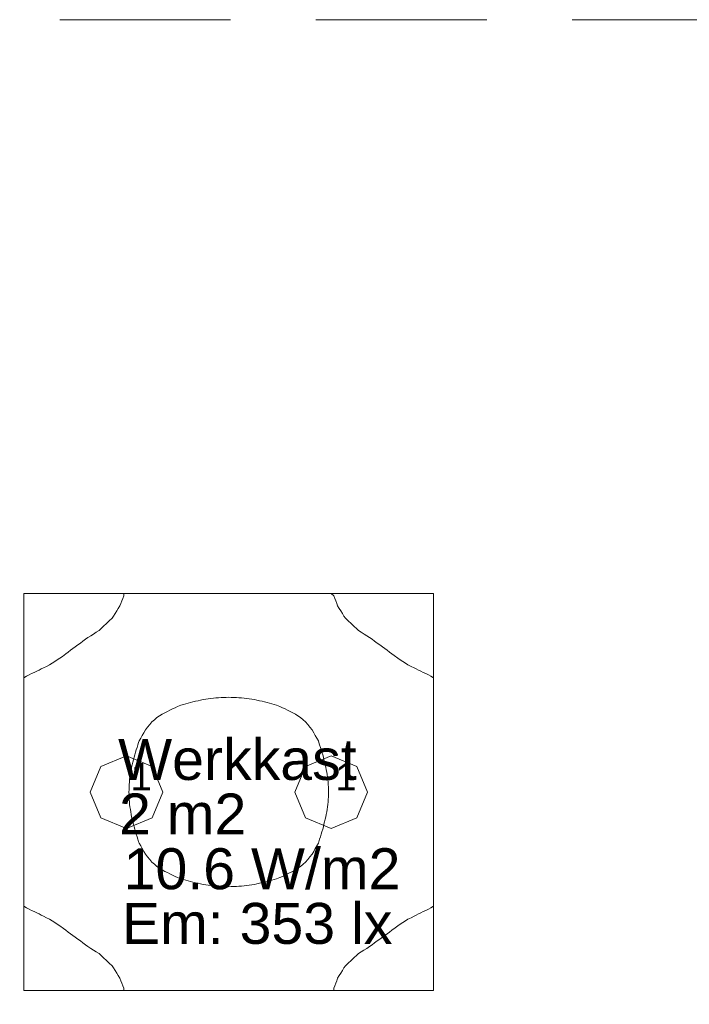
# Model space of a CAD drawing. Header units: millimetres. Extents: x -3350 to 1628655, y -3400 to 242269.
# Tile 72 of 73: x 1559778 to 1562228, y 33023 to 36628. Entities that reach past the tile are written whole.
import ezdxf
from ezdxf.xclip import XClip

# ---------------------------------------------------------------- set-up
doc = ezdxf.new("R2010")
doc.units = ezdxf.units.MM
doc.header["$MEASUREMENT"] = 0
doc.header["$XCLIPFRAME"] = 0
doc.linetypes.add('B0402', pattern=[937.5, 625, -312.5])
for name, color, linetype in [('19077_E_2-04_2_0', 7, 'Continuous'), ('19077_E_2-04_2_DLXLUMEX', 7, 'Continuous'), ('19077_E_2-04_2_DLXSUM', 7, 'Continuous'), ('19077_E_2-04_2_New_0', 7, 'Continuous'), ('19077_E_2-04_2_New_DLXISO', 7, 'Continuous'), ('19077_E_2-04_2_New_DLXLUM', 7, 'Continuous')]:
    doc.layers.add(name, color=color, linetype=linetype)
doc.styles.add('GENERATED_STYLE_1', font='txt')

# ---------------------------------------------------------------- blocks, each defined once
blk = doc.blocks.new('Drawing_1_2', base_point=(1545683.5, -2338.8))
at = {"layer": '19077_E_2-04_2_New_0', "color": 6, "linetype": 'Continuous', "lineweight": 0}
for p, q in [((1559793.3, 34527), (1561292, 34527)), ((1561292, 34527), (1559793.3, 34527)), ((1559793.3, 34527), (1559793.4, 34527)), ((1559793.3, 33072.5), (1559793.3, 34527)), ((1559793.3, 34527), (1559793.4, 34527)), ((1559793.3, 34527), (1559793.3, 33072.5)), ((1559793.3, 33072.5), (1559793.3, 34527)), ((1559793.3, 34527), (1561292, 34527)), ((1559793.3, 34527), (1561292, 34527)), ((1561292, 34527), (1559793.3, 34527)), ((1559793.3, 34527), (1559793.4, 34527)), ((1559793.3, 33072.5), (1559793.3, 34527)), ((1559793.3, 34527), (1559793.4, 34527)), ((1559793.3, 34527), (1559793.3, 33072.5)), ((1559793.3, 33072.5), (1559793.3, 34527)), ((1559793.3, 34527), (1561292, 34527)), ((1561292, 34527), (1559793.3, 34527)), ((1559793.3, 34527), (1559793.3, 33072.5)), ((1561292, 34527), (1561292, 33072.5)), ((1561292, 33072.5), (1561292, 34527)), ((1561292, 34527), (1561292.1, 34527)), ((1561292, 34527), (1561292.1, 34527)), ((1561292, 34527), (1561292, 33072.5)), ((1561292, 34527), (1561292, 33072.5)), ((1561292, 33072.5), (1561292, 34527)), ((1561292, 34527), (1561292.1, 34527)), ((1561292, 34527), (1561292.1, 34527)), ((1561292, 34527), (1561292, 33072.5)), ((1561292, 33072.5), (1561292, 34527)), ((1561292, 33072.5), (1559793.3, 33072.5)), ((1559793.3, 33072.5), (1559793.4, 33072.5)), ((1559793.3, 33072.5), (1561292, 33072.5)), ((1559793.3, 33072.5), (1559793.4, 33072.5)), ((1561292, 33072.5), (1559793.3, 33072.5)), ((1561292, 33072.5), (1559793.3, 33072.5)), ((1559793.3, 33072.5), (1559793.4, 33072.5)), ((1559793.3, 33072.5), (1561292, 33072.5)), ((1559793.3, 33072.5), (1559793.4, 33072.5)), ((1561292, 33072.5), (1559793.3, 33072.5)), ((1559793.3, 33072.5), (1561292, 33072.5)), ((1561292, 33072.5), (1561292.1, 33072.5)), ((1561292, 33072.5), (1561292.1, 33072.5)), ((1561292, 33072.5), (1561292.1, 33072.5)), ((1561292, 33072.5), (1561292.1, 33072.5))]:
    blk.add_line(p, q, dxfattribs=at)
at = {"layer": '19077_E_2-04_2_New_DLXISO', "color": 2, "linetype": 'Continuous', "lineweight": 0, "flags": 128}
blk.add_lwpolyline([(1559793.3, 33381.6), (1559802.7, 33375.3), (1559812, 33370.8), (1559821.4, 33366.3), (1559830.8, 33361.8), (1559840.1, 33357.3), (1559848.3, 33353.3), (1559856.4, 33349.3), (1559864.6, 33345.3), (1559875.8, 33339.7), (1559887, 33334), (1559896.3, 33327.9), (1559905.7, 33321.7), (1559915.1, 33315.5), (1559924.4, 33309.3), (1559937.4, 33299.8), (1559946.1, 33293.5), (1559954.7, 33287.2), (1559963.4, 33280.8), (1559972, 33274.5), (1559980.6, 33268.2), (1559990.2, 33261.3), (1559999.8, 33254.4), (1560009, 33247.4), (1560018.2, 33240.5), (1560027.5, 33233.6), (1560037.6, 33227.4), (1560047.8, 33221.3), (1560057.9, 33215.1), (1560068.1, 33208.9), (1560074.3, 33202.9), (1560084.7, 33193), (1560095.1, 33183.2), (1560105.5, 33173.3), (1560115.9, 33163.4), (1560121.2, 33156), (1560126.9, 33146.5), (1560132.7, 33137), (1560138.4, 33127.5), (1560144.2, 33118), (1560147.7, 33108.9), (1560151.3, 33099.8), (1560154.8, 33090.7), (1560158.4, 33081.6), (1560158.6, 33072.5), (1560168, 33072.5), (1560177.4, 33072.5), (1560186.7, 33072.5), (1560196.1, 33072.5), (1560205.5, 33072.5), (1560214.8, 33072.5), (1560224.2, 33072.5), (1560233.6, 33072.5), (1560242.9, 33072.5), (1560252.3, 33072.5), (1560261.7, 33072.5), (1560271, 33072.5), (1560280.4, 33072.5), (1560289.8, 33072.5), (1560299.1, 33072.5), (1560308.5, 33072.5), (1560317.9, 33072.5), (1560327.2, 33072.5), (1560336.6, 33072.5), (1560346, 33072.5), (1560355.3, 33072.5), (1560364.7, 33072.5), (1560374.1, 33072.5), (1560383.4, 33072.5), (1560392.8, 33072.5), (1560402.2, 33072.5), (1560411.5, 33072.5), (1560420.9, 33072.5), (1560430.3, 33072.5), (1560439.6, 33072.5), (1560449, 33072.5), (1560458.4, 33072.5), (1560467.7, 33072.5), (1560477.1, 33072.5), (1560486.5, 33072.5), (1560495.8, 33072.5), (1560505.2, 33072.5), (1560514.6, 33072.5), (1560523.9, 33072.5), (1560533.3, 33072.5), (1560542.7, 33072.5), (1560552, 33072.5), (1560561.4, 33072.5), (1560570.8, 33072.5), (1560580.1, 33072.5), (1560589.5, 33072.5), (1560598.9, 33072.5), (1560608.2, 33072.5), (1560617.6, 33072.5), (1560627, 33072.5), (1560636.3, 33072.5), (1560645.7, 33072.5), (1560655.1, 33072.5), (1560664.4, 33072.5), (1560673.8, 33072.5), (1560683.2, 33072.5), (1560692.5, 33072.5), (1560701.9, 33072.5), (1560711.3, 33072.5), (1560720.6, 33072.5), (1560730, 33072.5), (1560739.4, 33072.5), (1560748.7, 33072.5), (1560758.1, 33072.5), (1560767.5, 33072.5), (1560776.8, 33072.5), (1560786.2, 33072.5), (1560795.6, 33072.5), (1560804.9, 33072.5), (1560814.3, 33072.5), (1560823.7, 33072.5), (1560833, 33072.5), (1560842.4, 33072.5), (1560851.8, 33072.5), (1560861.1, 33072.5), (1560870.5, 33072.5), (1560879.9, 33072.5), (1560889.2, 33072.5), (1560898.6, 33072.5), (1560908, 33072.5), (1560917.3, 33072.5), (1560926.7, 33072.5), (1560927, 33081.6), (1560930.5, 33090.7), (1560934.1, 33099.8), (1560937.6, 33108.9), (1560941.2, 33118), (1560946.9, 33127.5), (1560952.7, 33137), (1560958.4, 33146.5), (1560964.2, 33156), (1560969.4, 33163.4), (1560979.8, 33173.3), (1560990.2, 33183.2), (1561000.6, 33193), (1561011, 33202.9), (1561017.2, 33208.9), (1561027.4, 33215.1), (1561037.5, 33221.3), (1561047.7, 33227.4), (1561057.9, 33233.6), (1561067.1, 33240.5), (1561076.3, 33247.4), (1561085.6, 33254.4), (1561095.1, 33261.3), (1561104.7, 33268.2), (1561113.3, 33274.5), (1561122, 33280.8), (1561130.6, 33287.2), (1561139.2, 33293.5), (1561151.5, 33303.1), (1561160.9, 33309.3), (1561170.3, 33315.5), (1561179.6, 33321.7), (1561189, 33327.9), (1561198.4, 33334.1), (1561209.6, 33339.7), (1561220.8, 33345.3), (1561228.9, 33349.3), (1561237, 33353.3), (1561245.2, 33357.4), (1561254.6, 33361.9), (1561263.9, 33366.4), (1561273.3, 33370.9), (1561282.7, 33375.4), (1561292, 33381.6), (1561292, 33390.7), (1561292, 33399.8), (1561292, 33408.9), (1561292, 33418), (1561292, 33427.1), (1561292, 33436.2), (1561292, 33445.2), (1561292, 33454.3), (1561292, 33463.4), (1561292, 33472.5), (1561292, 33481.6), (1561292, 33490.7), (1561292, 33499.8), (1561292, 33508.9), (1561292, 33518), (1561292, 33527.1), (1561292, 33536.2), (1561292, 33545.2), (1561292, 33554.3), (1561292, 33563.4), (1561292, 33572.5), (1561292, 33581.6), (1561292, 33590.7), (1561292, 33599.8), (1561292, 33608.9), (1561292, 33618), (1561292, 33627.1), (1561292, 33636.1), (1561292, 33645.2), (1561292, 33654.3), (1561292, 33663.4), (1561292, 33672.5), (1561292, 33681.6), (1561292, 33690.7), (1561292, 33699.8), (1561292, 33708.9), (1561292, 33718), (1561292, 33727), (1561292, 33736.1), (1561292, 33745.2), (1561292, 33754.3), (1561292, 33763.4), (1561292, 33772.5), (1561292, 33781.6), (1561292, 33790.7), (1561292, 33799.8), (1561292, 33808.9), (1561292, 33818), (1561292, 33827), (1561292, 33836.1), (1561292, 33845.2), (1561292, 33854.3), (1561292, 33863.4), (1561292, 33872.5), (1561292, 33881.6), (1561292, 33890.7), (1561292, 33899.8), (1561292, 33908.9), (1561292, 33917.9), (1561292, 33927), (1561292, 33936.1), (1561292, 33945.2), (1561292, 33954.3), (1561292, 33963.4), (1561292, 33972.5), (1561292, 33981.6), (1561292, 33990.7), (1561292, 33999.8), (1561292, 34008.9), (1561292, 34017.9), (1561292, 34027), (1561292, 34036.1), (1561292, 34045.2), (1561292, 34054.3), (1561292, 34063.4), (1561292, 34072.5), (1561292, 34081.6), (1561292, 34090.7), (1561292, 34099.8), (1561292, 34108.8), (1561292, 34117.9), (1561292, 34127), (1561292, 34136.1), (1561292, 34145.2), (1561292, 34154.3), (1561292, 34163.4), (1561292, 34172.5), (1561292, 34181.6), (1561292, 34190.7), (1561292, 34199.7), (1561292, 34208.8), (1561292, 34217.9), (1561282.7, 34224.2), (1561273.3, 34228.7), (1561263.9, 34233.2), (1561254.6, 34237.7), (1561245.2, 34242.2), (1561237.1, 34246.2), (1561228.9, 34250.3), (1561220.8, 34254.3), (1561209.6, 34259.9), (1561198.4, 34265.5), (1561189, 34271.7), (1561179.6, 34277.9), (1561170.3, 34284.1), (1561160.9, 34290.3), (1561147.9, 34299.7), (1561139.3, 34306.1), (1561130.6, 34312.4), (1561122, 34318.7), (1561113.3, 34325), (1561104.7, 34331.4), (1561095.1, 34338.3), (1561085.6, 34345.2), (1561076.3, 34352.1), (1561067.1, 34359), (1561057.9, 34365.9), (1561047.7, 34372.1), (1561037.6, 34378.3), (1561027.4, 34384.5), (1561017.3, 34390.6), (1561011, 34396.7), (1561000.6, 34406.5), (1560990.2, 34416.4), (1560979.8, 34426.2), (1560969.4, 34436.1), (1560964.2, 34443.6), (1560958.4, 34453.1), (1560952.7, 34462.6), (1560946.9, 34472.1), (1560941.2, 34481.5), (1560937.6, 34490.6), (1560934.1, 34499.7), (1560930.5, 34508.8), (1560927, 34517.9), (1560917.3, 34527), (1560908, 34527), (1560898.6, 34527), (1560889.2, 34527), (1560879.9, 34527), (1560870.5, 34527), (1560861.1, 34527), (1560851.8, 34527), (1560842.4, 34527), (1560833, 34527), (1560823.7, 34527), (1560814.3, 34527), (1560804.9, 34527), (1560795.6, 34527), (1560786.2, 34527), (1560776.8, 34527), (1560767.5, 34527), (1560758.1, 34527), (1560748.7, 34527), (1560739.4, 34527), (1560730, 34527), (1560720.6, 34527), (1560711.3, 34527), (1560701.9, 34527), (1560692.5, 34527), (1560683.2, 34527), (1560673.8, 34527), (1560664.4, 34527), (1560655.1, 34527), (1560645.7, 34527), (1560636.3, 34527), (1560627, 34527), (1560617.6, 34527), (1560608.2, 34527), (1560598.9, 34527), (1560589.5, 34527), (1560580.1, 34527), (1560570.8, 34527), (1560561.4, 34527), (1560552, 34527), (1560542.7, 34527), (1560533.3, 34527), (1560523.9, 34527), (1560514.6, 34527), (1560505.2, 34527), (1560495.8, 34527), (1560486.5, 34527), (1560477.1, 34527), (1560467.7, 34527), (1560458.4, 34527), (1560449, 34527), (1560439.6, 34527), (1560430.3, 34527), (1560420.9, 34527), (1560411.5, 34527), (1560402.2, 34527), (1560392.8, 34527), (1560383.4, 34527), (1560374.1, 34527), (1560364.7, 34527), (1560355.3, 34527), (1560346, 34527), (1560336.6, 34527), (1560327.2, 34527), (1560317.9, 34527), (1560308.5, 34527), (1560299.1, 34527), (1560289.8, 34527), (1560280.4, 34527), (1560271, 34527), (1560261.7, 34527), (1560252.3, 34527), (1560242.9, 34527), (1560233.6, 34527), (1560224.2, 34527), (1560214.8, 34527), (1560205.5, 34527), (1560196.1, 34527), (1560186.7, 34527), (1560177.4, 34527), (1560168, 34527), (1560158.6, 34527), (1560158.3, 34517.9), (1560154.8, 34508.8), (1560151.2, 34499.7), (1560147.7, 34490.6), (1560144.1, 34481.5), (1560138.4, 34472.1), (1560132.6, 34462.6), (1560126.9, 34453.1), (1560121.2, 34443.6), (1560115.9, 34436.1), (1560105.5, 34426.2), (1560095.1, 34416.4), (1560084.7, 34406.5), (1560074.3, 34396.7), (1560068.1, 34390.6), (1560057.9, 34384.5), (1560047.8, 34378.3), (1560037.6, 34372.1), (1560027.5, 34365.9), (1560018.2, 34359), (1560009, 34352.1), (1559999.7, 34345.2), (1559990.2, 34338.3), (1559980.6, 34331.4), (1559972, 34325), (1559963.4, 34318.7), (1559954.7, 34312.4), (1559946.1, 34306.1), (1559933.8, 34296.5), (1559924.4, 34290.3), (1559915.1, 34284.1), (1559905.7, 34277.9), (1559896.3, 34271.7), (1559887, 34265.5), (1559875.8, 34259.9), (1559864.6, 34254.3), (1559856.4, 34250.3), (1559848.3, 34246.2), (1559840.1, 34242.2), (1559830.8, 34237.7), (1559821.4, 34233.2), (1559812, 34228.7), (1559802.7, 34224.2), (1559793.3, 34217.9), (1559793.3, 34208.8), (1559793.3, 34199.8), (1559793.3, 34190.7), (1559793.3, 34181.6), (1559793.3, 34172.5), (1559793.3, 34163.4), (1559793.3, 34154.3), (1559793.3, 34145.2), (1559793.3, 34136.1), (1559793.3, 34127), (1559793.3, 34117.9), (1559793.3, 34108.8), (1559793.3, 34099.8), (1559793.3, 34090.7), (1559793.3, 34081.6), (1559793.3, 34072.5), (1559793.3, 34063.4), (1559793.3, 34054.3), (1559793.3, 34045.2), (1559793.3, 34036.1), (1559793.3, 34027), (1559793.3, 34017.9), (1559793.3, 34008.9), (1559793.3, 33999.8), (1559793.3, 33990.7), (1559793.3, 33981.6), (1559793.3, 33972.5), (1559793.3, 33963.4), (1559793.3, 33954.3), (1559793.3, 33945.2), (1559793.3, 33936.1), (1559793.3, 33927), (1559793.3, 33918), (1559793.3, 33908.9), (1559793.3, 33899.8), (1559793.3, 33890.7), (1559793.3, 33881.6), (1559793.3, 33872.5), (1559793.3, 33863.4), (1559793.3, 33854.3), (1559793.3, 33845.2), (1559793.3, 33836.1), (1559793.3, 33827), (1559793.3, 33818), (1559793.3, 33808.9), (1559793.3, 33799.8), (1559793.3, 33790.7), (1559793.3, 33781.6), (1559793.3, 33772.5), (1559793.3, 33763.4), (1559793.3, 33754.3), (1559793.3, 33745.2), (1559793.3, 33736.1), (1559793.3, 33727.1), (1559793.3, 33718), (1559793.3, 33708.9), (1559793.3, 33699.8), (1559793.3, 33690.7), (1559793.3, 33681.6), (1559793.3, 33672.5), (1559793.3, 33663.4), (1559793.3, 33654.3), (1559793.3, 33645.2), (1559793.3, 33636.1), (1559793.3, 33627.1), (1559793.3, 33618), (1559793.3, 33608.9), (1559793.3, 33599.8), (1559793.3, 33590.7), (1559793.3, 33581.6), (1559793.3, 33572.5), (1559793.3, 33563.4), (1559793.3, 33554.3), (1559793.3, 33545.2), (1559793.3, 33536.2), (1559793.3, 33527.1), (1559793.3, 33518), (1559793.3, 33508.9), (1559793.3, 33499.8), (1559793.3, 33490.7), (1559793.3, 33481.6), (1559793.3, 33472.5), (1559793.3, 33463.4), (1559793.3, 33454.3), (1559793.3, 33445.3), (1559793.3, 33436.2), (1559793.3, 33427.1), (1559793.3, 33418), (1559793.3, 33408.9), (1559793.3, 33399.8), (1559793.3, 33390.7)], close=True, dxfattribs=at)
at = {"layer": '19077_E_2-04_2_New_DLXISO', "color": 5, "linetype": 'Continuous', "lineweight": 0, "flags": 128}
blk.add_lwpolyline([(1560182.7, 33736.1), (1560184.3, 33727), (1560185.8, 33718), (1560187.3, 33708.9), (1560189.6, 33699.8), (1560191.9, 33690.7), (1560194.3, 33681.6), (1560196.6, 33672.5), (1560198.9, 33663.4), (1560201.7, 33654.3), (1560204.4, 33645.2), (1560207.2, 33636.1), (1560210, 33627.1), (1560212.8, 33618), (1560214.8, 33613), (1560220.5, 33602.9), (1560226.2, 33592.8), (1560231.9, 33582.6), (1560237.6, 33572.5), (1560245.6, 33562.8), (1560253.6, 33553), (1560261.7, 33543.3), (1560270.8, 33535.2), (1560279.9, 33527.1), (1560289.4, 33521.1), (1560299, 33515.2), (1560308.5, 33509.3), (1560317.9, 33504.7), (1560327.2, 33500.1), (1560336.6, 33495.6), (1560346, 33491), (1560355.3, 33486.4), (1560367.9, 33481.6), (1560376.5, 33479.1), (1560385, 33476.7), (1560393.6, 33474.2), (1560402.2, 33471.7), (1560411.5, 33469.7), (1560420.9, 33467.6), (1560430.3, 33465.5), (1560439.6, 33463.5), (1560449, 33461.4), (1560458.4, 33460.2), (1560467.7, 33458.9), (1560477.1, 33457.6), (1560486.5, 33456.3), (1560495.8, 33455.1), (1560505.2, 33454.7), (1560514.6, 33454.2), (1560523.9, 33453.8), (1560533.3, 33453.4), (1560542.7, 33453), (1560552, 33453.4), (1560561.4, 33453.8), (1560570.8, 33454.2), (1560580.1, 33454.6), (1560589.5, 33455.1), (1560598.9, 33456.3), (1560608.2, 33457.6), (1560617.6, 33458.9), (1560627, 33460.2), (1560636.3, 33461.4), (1560645.7, 33463.5), (1560655.1, 33465.5), (1560664.4, 33467.6), (1560673.8, 33469.7), (1560683.2, 33471.7), (1560691.7, 33474.2), (1560700.3, 33476.7), (1560708.9, 33479.1), (1560717.4, 33481.6), (1560730, 33486.4), (1560739.4, 33491), (1560748.7, 33495.6), (1560758.1, 33500.1), (1560767.5, 33504.7), (1560776.8, 33509.3), (1560786.4, 33515.2), (1560795.9, 33521.1), (1560805.5, 33527.1), (1560814.6, 33535.2), (1560823.7, 33543.3), (1560831.7, 33553), (1560839.7, 33562.8), (1560847.8, 33572.5), (1560853.5, 33582.6), (1560859.1, 33592.8), (1560864.8, 33602.9), (1560870.5, 33613), (1560872.6, 33618), (1560875.3, 33627.1), (1560878.1, 33636.1), (1560880.9, 33645.2), (1560883.7, 33654.3), (1560886.4, 33663.4), (1560888.8, 33672.5), (1560891.1, 33681.6), (1560893.4, 33690.7), (1560895.7, 33699.8), (1560898, 33708.9), (1560899.6, 33718), (1560901.1, 33727), (1560902.6, 33736.1), (1560904.1, 33745.2), (1560905.6, 33754.3), (1560906.1, 33763.4), (1560906.6, 33772.5), (1560907.1, 33781.6), (1560907.6, 33790.7), (1560908, 33799.8), (1560907.6, 33808.9), (1560907.1, 33818), (1560906.6, 33827), (1560906.1, 33836.1), (1560905.6, 33845.2), (1560904.1, 33854.3), (1560902.6, 33863.4), (1560901.1, 33872.5), (1560899.6, 33881.6), (1560898, 33890.7), (1560895.7, 33899.8), (1560893.4, 33908.9), (1560891.1, 33917.9), (1560888.8, 33927), (1560886.4, 33936.1), (1560883.7, 33945.2), (1560880.9, 33954.3), (1560878.1, 33963.4), (1560875.3, 33972.5), (1560872.6, 33981.6), (1560870.5, 33986.6), (1560864.8, 33996.7), (1560859.1, 34006.8), (1560853.5, 34016.9), (1560847.8, 34027), (1560839.7, 34036.8), (1560831.7, 34046.5), (1560823.7, 34056.2), (1560814.6, 34064.4), (1560805.5, 34072.5), (1560795.9, 34078.4), (1560786.4, 34084.3), (1560776.8, 34090.3), (1560767.5, 34094.8), (1560758.1, 34099.4), (1560748.7, 34104), (1560739.4, 34108.6), (1560730, 34113.1), (1560717.4, 34117.9), (1560708.8, 34120.4), (1560700.3, 34122.9), (1560691.7, 34125.3), (1560683.2, 34127.8), (1560673.8, 34129.9), (1560664.4, 34131.9), (1560655.1, 34134), (1560645.7, 34136.1), (1560636.3, 34138.1), (1560627, 34139.4), (1560617.6, 34140.7), (1560608.2, 34141.9), (1560598.9, 34143.2), (1560589.5, 34144.5), (1560580.1, 34144.9), (1560570.8, 34145.3), (1560561.4, 34145.7), (1560552, 34146.2), (1560542.7, 34146.6), (1560533.3, 34146.2), (1560523.9, 34145.7), (1560514.6, 34145.3), (1560505.2, 34144.9), (1560495.8, 34144.5), (1560486.5, 34143.2), (1560477.1, 34141.9), (1560467.7, 34140.7), (1560458.4, 34139.4), (1560449, 34138.1), (1560439.6, 34136.1), (1560430.3, 34134), (1560420.9, 34131.9), (1560411.5, 34129.9), (1560402.2, 34127.8), (1560393.6, 34125.3), (1560385.1, 34122.9), (1560376.5, 34120.4), (1560367.9, 34117.9), (1560355.3, 34113.1), (1560346, 34108.6), (1560336.6, 34104), (1560327.2, 34099.4), (1560317.9, 34094.8), (1560308.5, 34090.3), (1560299, 34084.3), (1560289.4, 34078.4), (1560279.9, 34072.5), (1560270.8, 34064.4), (1560261.7, 34056.2), (1560253.6, 34046.5), (1560245.6, 34036.8), (1560237.6, 34027), (1560231.9, 34016.9), (1560226.2, 34006.8), (1560220.5, 33996.7), (1560214.8, 33986.6), (1560212.8, 33981.6), (1560210, 33972.5), (1560207.2, 33963.4), (1560204.4, 33954.3), (1560201.7, 33945.2), (1560198.9, 33936.1), (1560196.6, 33927), (1560194.3, 33917.9), (1560191.9, 33908.9), (1560189.6, 33899.8), (1560187.3, 33890.7), (1560185.8, 33881.6), (1560184.3, 33872.5), (1560182.7, 33863.4), (1560181.2, 33854.3), (1560179.7, 33845.2), (1560179.2, 33836.1), (1560178.7, 33827), (1560178.3, 33818), (1560177.8, 33808.9), (1560177.3, 33799.8), (1560177.8, 33790.7), (1560178.3, 33781.6), (1560178.7, 33772.5), (1560179.2, 33763.4), (1560179.7, 33754.3), (1560181.2, 33745.2)], close=True, dxfattribs=at)
at = {"layer": '19077_E_2-04_2_New_DLXLUM', "color": 1, "linetype": 'Continuous', "lineweight": 0}
for p, q in [((1560074, 33893.8), (1560168, 33932.7)), ((1560168, 33932.7), (1560074, 33893.8)), ((1560168, 33932.7), (1560074, 33893.8)), ((1560074, 33893.8), (1560168, 33932.7)), ((1560168, 33932.7), (1560262, 33893.8)), ((1560262, 33893.8), (1560168, 33932.7)), ((1560262, 33893.8), (1560168, 33932.7)), ((1560168, 33932.7), (1560168, 33932.7)), ((1560168, 33932.7), (1560262, 33893.8)), ((1560168, 33932.7), (1560168, 33932.7)), ((1560823.4, 33893.8), (1560917.3, 33932.7)), ((1560917.3, 33932.7), (1560823.4, 33893.8)), ((1560917.3, 33932.7), (1560823.4, 33893.8)), ((1560823.4, 33893.8), (1560917.3, 33932.7)), ((1560917.3, 33932.7), (1561011.3, 33893.8)), ((1561011.3, 33893.8), (1560917.3, 33932.7)), ((1561011.3, 33893.8), (1560917.3, 33932.7)), ((1560917.3, 33932.7), (1560917.4, 33932.7)), ((1560917.3, 33932.7), (1561011.3, 33893.8)), ((1560917.3, 33932.7), (1560917.4, 33932.7)), ((1560035.1, 33799.8), (1560074, 33893.8)), ((1560074, 33893.8), (1560035.1, 33799.8)), ((1560074, 33893.8), (1560035.1, 33799.8)), ((1560035.1, 33799.8), (1560074, 33893.8)), ((1560074, 33893.8), (1560074, 33893.8)), ((1560074, 33893.8), (1560074, 33893.8)), ((1560262, 33893.8), (1560300.9, 33799.8)), ((1560300.9, 33799.8), (1560262, 33893.8)), ((1560262, 33893.8), (1560262, 33893.8)), ((1560300.9, 33799.8), (1560262, 33893.8)), ((1560262, 33893.8), (1560262, 33893.8)), ((1560262, 33893.8), (1560300.9, 33799.8)), ((1560784.4, 33799.8), (1560823.4, 33893.8)), ((1560823.4, 33893.8), (1560784.4, 33799.8)), ((1560823.4, 33893.8), (1560784.4, 33799.8)), ((1560784.4, 33799.8), (1560823.4, 33893.8)), ((1560823.4, 33893.8), (1560823.4, 33893.8)), ((1560823.4, 33893.8), (1560823.4, 33893.8)), ((1561011.3, 33893.8), (1561050.3, 33799.8)), ((1561050.3, 33799.8), (1561011.3, 33893.8)), ((1561011.3, 33893.8), (1561011.4, 33893.8)), ((1561050.3, 33799.8), (1561011.3, 33893.8)), ((1561011.3, 33893.8), (1561011.4, 33893.8)), ((1561011.3, 33893.8), (1561050.3, 33799.8)), ((1560074, 33705.8), (1560035.1, 33799.8)), ((1560035.1, 33799.8), (1560074, 33705.8)), ((1560035.1, 33799.8), (1560074, 33705.8)), ((1560074, 33705.8), (1560035.1, 33799.8)), ((1560035.1, 33799.8), (1560035.1, 33799.8)), ((1560035.1, 33799.8), (1560035.1, 33799.8)), ((1560300.9, 33799.8), (1560262, 33705.8)), ((1560262, 33705.8), (1560300.9, 33799.8)), ((1560262, 33705.8), (1560300.9, 33799.8)), ((1560300.9, 33799.8), (1560262, 33705.8)), ((1560300.9, 33799.8), (1560301, 33799.8)), ((1560300.9, 33799.8), (1560301, 33799.8)), ((1560823.4, 33705.8), (1560784.4, 33799.8)), ((1560784.4, 33799.8), (1560823.4, 33705.8)), ((1560784.4, 33799.8), (1560823.4, 33705.8)), ((1560823.4, 33705.8), (1560784.4, 33799.8)), ((1560784.4, 33799.8), (1560784.5, 33799.8)), ((1560784.4, 33799.8), (1560784.5, 33799.8)), ((1561050.3, 33799.8), (1561011.3, 33705.8)), ((1561011.3, 33705.8), (1561050.3, 33799.8)), ((1561011.3, 33705.8), (1561050.3, 33799.8)), ((1561050.3, 33799.8), (1561011.3, 33705.8)), ((1561050.3, 33799.8), (1561050.3, 33799.8)), ((1561050.3, 33799.8), (1561050.3, 33799.8)), ((1560168, 33666.8), (1560074, 33705.8)), ((1560074, 33705.8), (1560168, 33666.8)), ((1560074, 33705.8), (1560074, 33705.8)), ((1560074, 33705.8), (1560168, 33666.8)), ((1560168, 33666.8), (1560074, 33705.8)), ((1560074, 33705.8), (1560074, 33705.8)), ((1560262, 33705.8), (1560168, 33666.8)), ((1560168, 33666.8), (1560262, 33705.8)), ((1560168, 33666.8), (1560262, 33705.8)), ((1560262, 33705.8), (1560168, 33666.8)), ((1560262, 33705.8), (1560262, 33705.8)), ((1560262, 33705.8), (1560262, 33705.8)), ((1560917.3, 33666.8), (1560823.4, 33705.8)), ((1560823.4, 33705.8), (1560917.3, 33666.8)), ((1560823.4, 33705.8), (1560823.4, 33705.8)), ((1560823.4, 33705.8), (1560917.3, 33666.8)), ((1560917.3, 33666.8), (1560823.4, 33705.8)), ((1560823.4, 33705.8), (1560823.4, 33705.8)), ((1561011.3, 33705.8), (1560917.3, 33666.8)), ((1560917.3, 33666.8), (1561011.3, 33705.8)), ((1560917.3, 33666.8), (1561011.3, 33705.8)), ((1561011.3, 33705.8), (1560917.3, 33666.8)), ((1561011.3, 33705.8), (1561011.4, 33705.8)), ((1561011.3, 33705.8), (1561011.4, 33705.8)), ((1560168, 33666.8), (1560168, 33666.8)), ((1560168, 33666.8), (1560168, 33666.8)), ((1560917.3, 33666.8), (1560917.4, 33666.8)), ((1560917.3, 33666.8), (1560917.4, 33666.8))]:
    blk.add_line(p, q, dxfattribs=at)
at = {"layer": '19077_E_2-04_2_DLXLUMEX', "color": 6, "linetype": 'Continuous', "lineweight": 0, "char_height": 100, "attachment_point": 7, "style": 'GENERATED_STYLE_1'}
for insert in [(1560183.2, 33805.5), (1560932.5, 33805.5)]:
    blk.add_mtext('\\A1;{\\pql;\\fArial|b0|i0|c0|p38;1}', dxfattribs=dict(at, insert=insert))
at = {"layer": '19077_E_2-04_2_DLXSUM', "color": 8, "linetype": 'Continuous', "lineweight": 0, "char_height": 150, "attachment_point": 7, "style": 'GENERATED_STYLE_1'}
for s, insert in [('\\A1;{\\pql;\\fArial|b0|i0|c0|p38;Werkkast}', (1560137.7, 33841.9)), ('\\A1;{\\pql;\\fArial|b0|i0|c0|p38;2 m2}', (1560141.3, 33644.3)), ('\\A1;{\\pql;\\fArial|b0|i0|c0|p38;10.6 W/m2}', (1560157.9, 33441.8)), ('\\A1;{\\pql;\\fArial|b0|i0|c0|p38;Em: 353 lx}', (1560151.6, 33241.7))]:
    blk.add_mtext(s, dxfattribs=dict(at, insert=insert))

msp = doc.modelspace()

# ---------------------------------------------------------------- linework, layer by layer
at = {"layer": '19077_E_2-04_2_0', "color": 85, "linetype": 'B0402', "lineweight": 0, "flags": 128}
msp.add_lwpolyline([(1552738.3, 10963.5), (1628655.4, 10963.5), (1628655.4, 36627.5), (1552738.3, 36627.5)], close=True, dxfattribs=at)

# ---------------------------------------------------------------- block references
at = {"color": 174, "linetype": 'B0402', "lineweight": 0, "true_color": 0x0000aa}
ref = msp.add_blockref('Drawing_1_2', (1545683.5, -2338.8), dxfattribs=at)
XClip(ref).set_block_clipping_path([(1552743.3092323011, 10968.4528812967), (1628650.371970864, 36622.544083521)])

doc.saveas('drawing.dxf')
